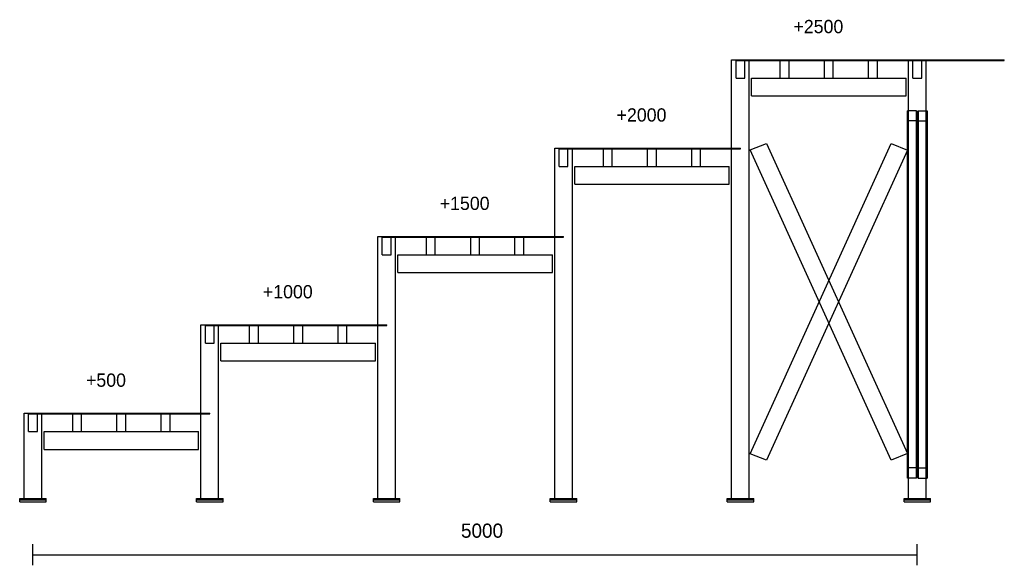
# Model space of a CAD drawing. Header units: millimetres. Extents: x -75 to 5492, y -360 to 2726.
import ezdxf

# ---------------------------------------------------------------- set-up
doc = ezdxf.new("R2010")
doc.units = ezdxf.units.MM
for name, color, linetype, true_color in [('balok', 7, 'Continuous', 0x31596b), ('baseplate', 7, 'Continuous', 0x746052), ('bracing', 7, 'Continuous', 0xb64a45), ('dek', 7, 'Continuous', 0x657f45), ('dim', 7, 'Continuous', 0x526e80), ('kolom', 7, 'Continuous', 0x1c292c), ('stiffener', 7, 'Continuous', 0x698491)]:
    doc.layers.add(name, color=color, linetype=linetype, true_color=true_color)

msp = doc.modelspace()

# ---------------------------------------------------------------- linework, layer by layer
at = {"layer": 'balok'}
for p, q in [((3975.01, 2495.99), (4025.01, 2495.99)), ((3975.01, 2395.99), (3975.01, 2495.99)), ((4025.01, 2395.99), (4025.01, 2495.99)), ((4975.12, 2496), (5025.12, 2496)), ((4975.12, 2396), (4975.12, 2496)), ((5025.12, 2396), (5025.12, 2496)), ((3975.01, 2395.99), (4025.01, 2395.99)), ((4975.12, 2396), (5025.12, 2396)), ((2975, 1995.99), (3025, 1995.99)), ((2975, 1895.99), (2975, 1995.99)), ((3025, 1895.99), (3025, 1995.99)), ((2975, 1895.99), (3025, 1895.99)), ((1975.01, 1496), (2025.01, 1496)), ((1975.01, 1396), (1975.01, 1496)), ((2025.01, 1396), (2025.01, 1496)), ((1975.01, 1396), (2025.01, 1396)), ((974.99, 995.98), (1024.99, 995.98)), ((974.99, 895.98), (974.99, 995.98)), ((1024.99, 895.98), (1024.99, 995.98)), ((974.99, 895.98), (1024.99, 895.98)), ((-25, 495.98), (25, 495.98)), ((-25, 395.98), (-25, 495.98)), ((25, 395.98), (25, 495.98)), ((-25, 395.98), (25, 395.98))]:
    msp.add_line(p, q, dxfattribs=at)
at = {"layer": 'baseplate'}
for p, q in [((-75.01, 18), (75.01, 18)), ((-75.01, 10), (-75.01, 18)), ((-75.01, 10), (75.01, 10)), ((-75.01, 0), (-75.01, 10)), ((-75.01, 0), (75.01, 0)), ((75.01, 10), (75.01, 18)), ((75.01, 0), (75.01, 10)), ((924.98, 18), (1075, 18)), ((924.98, 10), (924.98, 18)), ((924.98, 10), (1075, 10)), ((924.98, 0), (924.98, 10)), ((924.98, 0), (1075, 0)), ((1075, 10), (1075, 18)), ((1075, 0), (1075, 10)), ((1925, 18), (2075.02, 18)), ((1925, 10), (1925, 18)), ((1925, 10), (2075.02, 10)), ((1925, 0), (1925, 10)), ((1925, 0), (2075.02, 0)), ((2075.02, 10), (2075.02, 18)), ((2075.02, 0), (2075.02, 10)), ((2924.98, 18), (3075.01, 18)), ((2924.98, 10), (2924.98, 18)), ((2924.98, 10), (3075.01, 10)), ((2924.98, 0), (2924.98, 10)), ((2924.98, 0), (3075.01, 0)), ((3075.01, 10), (3075.01, 18)), ((3075.01, 0), (3075.01, 10)), ((3925, 18), (4075.03, 18)), ((3925, 10), (3925, 18)), ((3925, 10), (4075.03, 10)), ((3925, 0), (3925, 10)), ((3925, 0), (4075.03, 0)), ((4075.03, 10), (4075.03, 18)), ((4075.03, 0), (4075.03, 10)), ((4924.99, 18), (5075.01, 18)), ((4924.99, 10), (4924.99, 18)), ((4924.99, 10), (5075.01, 10)), ((4924.99, 0), (4924.99, 10)), ((4924.99, 0), (5075.01, 0)), ((5075.01, 10), (5075.01, 18)), ((5075.01, 0), (5075.01, 10))]:
    msp.add_line(p, q, dxfattribs=at)
at = {"layer": 'bracing'}
for p, q in [((4945, 191.2), (4945, 2210.36)), ((4945, 2210.36), (4945, 2153.32)), ((4995, 2210.36), (4945, 2210.36)), ((4995, 191.2), (4995, 2210.36)), ((4995, 2210.36), (4995, 2153.32)), ((5005, 191.2), (5005, 2210.36)), ((5005, 2210.36), (5005, 2153.32)), ((5005, 2210.36), (5055, 2210.36)), ((5055, 191.2), (5055, 2210.36)), ((5055, 2210.36), (5055, 2153.32)), ((4945, 2153.32), (4945, 133.21)), ((4995, 2153.32), (4945, 2153.32)), ((4995, 2153.32), (4995, 133.21)), ((5005, 2153.32), (5005, 133.21)), ((5005, 2153.32), (5055, 2153.32)), ((5055, 2153.32), (5055, 133.21)), ((4055.13, 271.12), (4852.84, 2026)), ((4055.25, 1989.25), (4147.16, 2026.43)), ((4147.16, 2026.43), (4944.87, 271.55)), ((4852.84, 2026), (4944.75, 1988.81)), ((4852.96, 234.37), (4055.25, 1989.25)), ((4944.75, 1988.81), (4147.04, 233.94)), ((4147.04, 233.94), (4055.13, 271.12)), ((4944.87, 271.55), (4852.96, 234.37)), ((4945, 133.21), (4945, 191.2)), ((4995, 191.2), (4945, 191.2)), ((4995, 133.21), (4995, 191.2)), ((5005, 133.21), (5005, 191.2)), ((5005, 191.2), (5055, 191.2)), ((5055, 133.21), (5055, 191.2)), ((4995, 133.21), (4945, 133.21)), ((5005, 133.21), (5055, 133.21))]:
    msp.add_line(p, q, dxfattribs=at)
at = {"layer": 'dek'}
for p, q in [((4000.01, 2500), (5000, 2500)), ((4000.01, 2496), (4000.01, 2500)), ((4000.01, 2496), (5000, 2496)), ((5000, 2500), (5492.01, 2500)), ((5000, 2496), (5000, 2500)), ((5000, 2496), (5492.01, 2496)), ((5492.01, 2496), (5492.01, 2500)), ((3000, 2000.01), (4000.01, 2000.01)), ((3000, 1996.01), (3000, 2000.01)), ((3000, 1996.01), (4000.01, 1996.01)), ((4000.01, 1996.01), (4000.01, 2000.01)), ((2000.01, 1500.01), (3000, 1500.01)), ((2000.01, 1496.01), (2000.01, 1500.01)), ((2000.01, 1496.01), (3000, 1496.01)), ((3000, 1496.01), (3000, 1500.01)), ((999.99, 999.99), (1999.98, 999.99)), ((999.99, 995.99), (999.99, 999.99)), ((999.99, 995.99), (1999.98, 995.99)), ((1999.98, 995.99), (1999.98, 999.99)), ((0, 499.99), (999.99, 499.99)), ((0, 495.99), (0, 499.99)), ((0, 495.99), (999.99, 495.99)), ((999.99, 495.99), (999.99, 499.99))]:
    msp.add_line(p, q, dxfattribs=at)
at = {"layer": 'dim'}
for p, q in [((0, -360), (0, -240)), ((5000, -360), (5000, -240)), ((0, -300), (5000, -300))]:
    msp.add_line(p, q, dxfattribs=at)
at = {"layer": 'kolom'}
for p, q in [((3950.01, 2499.99), (4050.01, 2499.99)), ((3950.01, 18), (3950.01, 2499.99)), ((4050.01, 18), (4050.01, 2499.99)), ((4950, 2499.99), (5050, 2499.99)), ((4950, 18), (4950, 2499.99)), ((5050, 18), (5050, 2499.99)), ((2950, 1999.99), (3050, 1999.99)), ((2950, 18), (2950, 1999.99)), ((3050, 18), (3050, 1999.99)), ((1950.01, 1500), (2050.01, 1500)), ((1950.01, 18), (1950.01, 1500)), ((2050.01, 18), (2050.01, 1500)), ((949.99, 1000.01), (1049.99, 1000.01)), ((949.99, 18), (949.99, 1000.01)), ((1049.99, 18), (1049.99, 1000.01)), ((-50, 500.01), (50, 500.01)), ((-50, 18), (-50, 500.01)), ((50, 18), (50, 500.01)), ((-50, 18), (50, 18)), ((949.99, 18), (1049.99, 18)), ((1950.01, 18), (2050.01, 18)), ((2950, 18), (3050, 18)), ((3950.01, 18), (4050.01, 18)), ((4950, 18), (5050, 18))]:
    msp.add_line(p, q, dxfattribs=at)
at = {"layer": 'stiffener'}
for p, q in [((4225.01, 2495.99), (4275.01, 2495.99)), ((4225.01, 2395.99), (4225.01, 2495.99)), ((4275.01, 2395.99), (4275.01, 2495.99)), ((4475.01, 2495.99), (4525.01, 2495.99)), ((4475.01, 2395.99), (4475.01, 2495.99)), ((4525.01, 2395.99), (4525.01, 2495.99)), ((4725.01, 2495.99), (4775.01, 2495.99)), ((4725.01, 2395.99), (4725.01, 2495.99)), ((4775.01, 2395.99), (4775.01, 2495.99)), ((4063.1, 2396), (4937.1, 2396)), ((4063.1, 2296), (4063.1, 2396)), ((4225.01, 2395.99), (4275.01, 2395.99)), ((4475.01, 2395.99), (4525.01, 2395.99)), ((4725.01, 2395.99), (4775.01, 2395.99)), ((4937.1, 2296), (4937.1, 2396)), ((4063.1, 2296), (4937.1, 2296)), ((3224.99, 1995.99), (3274.99, 1995.99)), ((3224.99, 1895.99), (3224.99, 1995.99)), ((3274.99, 1895.99), (3274.99, 1995.99)), ((3474.99, 1995.99), (3524.99, 1995.99)), ((3474.99, 1895.99), (3474.99, 1995.99)), ((3524.99, 1895.99), (3524.99, 1995.99)), ((3724.99, 1995.99), (3774.99, 1995.99)), ((3724.99, 1895.99), (3724.99, 1995.99)), ((3774.99, 1895.99), (3774.99, 1995.99)), ((3063.05, 1896), (3937.05, 1896)), ((3063.05, 1796), (3063.05, 1896)), ((3224.99, 1895.99), (3274.99, 1895.99)), ((3474.99, 1895.99), (3524.99, 1895.99)), ((3724.99, 1895.99), (3774.99, 1895.99)), ((3937.05, 1796), (3937.05, 1896)), ((3063.05, 1796), (3937.05, 1796)), ((2225, 1495.97), (2275, 1495.97)), ((2225, 1395.97), (2225, 1495.97)), ((2275, 1395.97), (2275, 1495.97)), ((2475, 1495.97), (2525, 1495.97)), ((2475, 1395.97), (2475, 1495.97)), ((2525, 1395.97), (2525, 1495.97)), ((2725, 1495.97), (2775, 1495.97)), ((2725, 1395.97), (2725, 1495.97)), ((2775, 1395.97), (2775, 1495.97)), ((2063, 1396), (2937, 1396)), ((2063, 1296), (2063, 1396)), ((2225, 1395.97), (2275, 1395.97)), ((2475, 1395.97), (2525, 1395.97)), ((2725, 1395.97), (2775, 1395.97)), ((2937, 1296), (2937, 1396)), ((2063, 1296), (2937, 1296)), ((1224.98, 995.98), (1274.98, 995.98)), ((1224.98, 895.98), (1224.98, 995.98)), ((1274.98, 895.98), (1274.98, 995.98)), ((1474.98, 995.98), (1524.98, 995.98)), ((1474.98, 895.98), (1474.98, 995.98)), ((1524.98, 895.98), (1524.98, 995.98)), ((1724.98, 995.98), (1774.98, 995.98)), ((1724.98, 895.98), (1724.98, 995.98)), ((1774.98, 895.98), (1774.98, 995.98)), ((1062.95, 896), (1936.95, 896)), ((1062.95, 796), (1062.95, 896)), ((1224.98, 895.98), (1274.98, 895.98)), ((1474.98, 895.98), (1524.98, 895.98)), ((1724.98, 895.98), (1774.98, 895.98)), ((1936.95, 796), (1936.95, 896)), ((1062.95, 796), (1936.95, 796)), ((225, 495.98), (275, 495.98)), ((225, 395.98), (225, 495.98)), ((275, 395.98), (275, 495.98)), ((475, 495.98), (525, 495.98)), ((475, 395.98), (475, 495.98)), ((525, 395.98), (525, 495.98)), ((725, 495.98), (775, 495.98)), ((725, 395.98), (725, 495.98)), ((775, 395.98), (775, 495.98)), ((62.9, 396), (936.9, 396)), ((62.9, 296), (62.9, 396)), ((225, 395.98), (275, 395.98)), ((475, 395.98), (525, 395.98)), ((725, 395.98), (775, 395.98)), ((936.9, 296), (936.9, 396)), ((62.9, 296), (936.9, 296))]:
    msp.add_line(p, q, dxfattribs=at)

# ---------------------------------------------------------------- texts
at = {"layer": 'dim'}
for s, height, p in [('+2500', 75, (4300, 2650)), ('+2000', 75, (3300, 2150)), ('+1500', 75, (2300, 1650)), ('+1000', 75, (1300, 1150)), ('+500', 75, (300, 650)), ('5000', 80, (2420, -204))]:
    msp.add_text(s, height=height, dxfattribs=at).set_placement(p)

doc.saveas('drawing.dxf')
